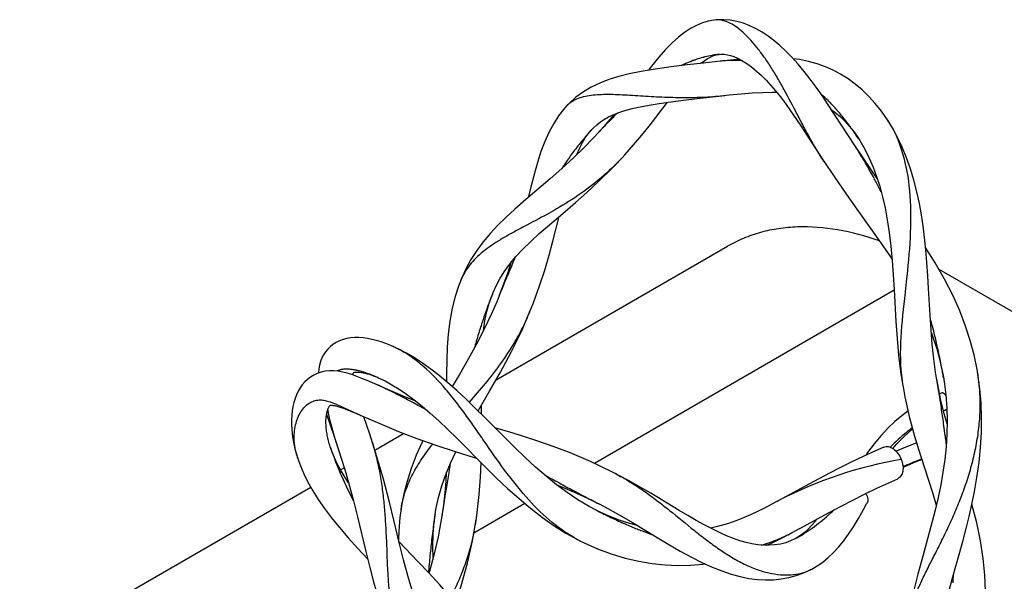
# Model space of a CAD drawing. Header units: millimetres. Extents: x 8.1 to 62.5, y 12.2 to 86.3.
# Tile 3 of 3: x 10.5 to 39.1, y 70 to 86.3. Entities that reach past the tile are written whole.
import ezdxf

# ---------------------------------------------------------------- set-up
doc = ezdxf.new("R2010")
doc.units = ezdxf.units.MM
doc.header["$LTSCALE"] = 6.406461
doc.layers.add('00_COMPONENTS', color=7, linetype='CONTINUOUS')

msp = doc.modelspace()

# ---------------------------------------------------------------- linework, layer by layer
at = {"layer": '00_COMPONENTS', "color": 7, "linetype": 'Continuous'}
for p, q in [((30.719, 86.271), (30.659, 86.264)), ((30.766, 86.275), (30.71, 86.27)), ((30.719, 86.271), (30.71, 86.27)), ((30.722, 86.271), (30.719, 86.271)), ((30.064, 85.098), (30.052, 85.094)), ((30.065, 85.097), (30.052, 85.092)), ((30.102, 85.112), (30.088, 85.107)), ((30.102, 85.111), (30.089, 85.106)), ((30.344, 85.187), (30.333, 85.184)), ((30.845, 85.078), (30.359, 85.025)), ((30.624, 85.249), (30.612, 85.247)), ((30.624, 85.247), (30.613, 85.245)), ((30.766, 85.271), (30.757, 85.269)), ((30.766, 85.269), (30.757, 85.267)), ((30.815, 85.276), (30.86, 85.28)), ((31.056, 85.1), (30.845, 85.078)), ((30.967, 85.087), (30.96, 85.087)), ((30.99, 85.091), (30.986, 85.09)), ((30.99, 85.089), (30.986, 85.089)), ((31.408, 85.132), (31.056, 85.1)), ((31.26, 85.101), (31.253, 85.101)), ((31.261, 85.099), (31.253, 85.099)), ((31.29, 85.101), (31.283, 85.101)), ((31.29, 85.099), (31.283, 85.099)), ((29.785, 84.984), (29.773, 84.979)), ((29.786, 84.982), (29.773, 84.977)), ((26.47, 83.864), (26.383, 83.774)), ((30.171, 83.998), (30.97, 84.086)), ((30.853, 84.074), (31.101, 84.1)), ((33.978, 83.918), (33.973, 83.923)), ((33.979, 83.92), (33.974, 83.926)), ((34.002, 83.894), (33.996, 83.901)), ((34.003, 83.896), (33.997, 83.903)), ((26.383, 83.774), (26.392, 83.783)), ((27.864, 83.577), (27.819, 83.533)), ((27.865, 83.575), (27.82, 83.531)), ((34.223, 83.658), (34.218, 83.663)), ((34.224, 83.66), (34.219, 83.665)), ((34.246, 83.632), (34.24, 83.639)), ((34.247, 83.633), (34.241, 83.64)), ((27.765, 83.535), (27.473, 83.191)), ((27.595, 83.306), (27.539, 83.251)), ((34.555, 82.919), (34.156, 83.534)), ((34.461, 83.372), (34.456, 83.378)), ((34.462, 83.374), (34.457, 83.38)), ((34.484, 83.344), (34.478, 83.352)), ((34.485, 83.346), (34.479, 83.353)), ((35.694, 83.369), (35.678, 83.394)), ((27.116, 83.093), (27.1, 83.076)), ((27.116, 83.093), (27.159, 83.139)), ((27.323, 83.023), (27.171, 82.86)), ((27.473, 83.191), (27.269, 82.965)), ((27.323, 83.023), (27.277, 82.973)), ((34.599, 83.175), (34.727, 83.01)), ((34.691, 83.063), (34.687, 83.069)), ((34.693, 83.065), (34.688, 83.071)), ((34.713, 83.033), (34.707, 83.041)), ((34.714, 83.034), (34.708, 83.042)), ((34.727, 83.01), (34.853, 82.828)), ((26.927, 82.881), (26.923, 82.876)), ((26.929, 82.878), (26.925, 82.873)), ((26.932, 82.856), (27.015, 82.973)), ((34.737, 82.641), (34.555, 82.919)), ((34.843, 82.843), (34.885, 82.778)), ((26.698, 82.599), (26.677, 82.572)), ((26.698, 82.598), (26.677, 82.57)), ((34.96, 82.305), (34.737, 82.641)), ((27.992, 82.274), (28.075, 82.364)), ((33.844, 82.18), (33.84, 82.185)), ((35.203, 81.948), (34.96, 82.305)), ((35.091, 82.057), (35.077, 82.082)), ((35.197, 81.87), (35.183, 81.896)), ((35.391, 81.679), (35.203, 81.948)), ((35.406, 81.481), (35.377, 81.536)), ((35.407, 81.482), (35.378, 81.537)), ((24.347, 75.848), (31.053, 79.719)), ((24.774, 79.24), (24.685, 78.964)), ((24.736, 79.011), (24.717, 78.966)), ((24.736, 79.011), (24.717, 78.966)), ((37.178, 79.053), (54.024, 69.327)), ((23.352, 78.8), (23.315, 78.709)), ((23.323, 78.729), (23.315, 78.709)), ((23.327, 78.738), (23.323, 78.729)), ((24.685, 78.964), (24.517, 78.493)), ((36.264, 79.009), (36.229, 78.688)), ((24.517, 78.493), (24.431, 78.272)), ((24.541, 78.542), (24.522, 78.497)), ((24.541, 78.541), (24.523, 78.495)), ((35.879, 78.447), (27.195, 73.434)), ((36.229, 78.688), (36.175, 78.205)), ((24.24, 78.334), (24.221, 78.285)), ((24.241, 78.334), (24.222, 78.285)), ((24.241, 78.334), (24.26, 78.383)), ((24.437, 78.288), (24.375, 78.133)), ((24.437, 78.288), (24.431, 78.272)), ((36.175, 78.205), (36.14, 77.885)), ((24.12, 78.021), (24.111, 77.997)), ((24.121, 78.02), (24.113, 77.997)), ((25.081, 77.254), (25.367, 77.923)), ((24.02, 77.744), (24.015, 77.727)), ((24.023, 77.741), (24.018, 77.725)), ((36.996, 77.367), (36.987, 77.4)), ((36.998, 77.367), (36.989, 77.401)), ((23.86, 77.256), (23.855, 77.24)), ((23.863, 77.254), (23.858, 77.238)), ((23.775, 76.972), (23.77, 76.956)), ((23.777, 76.971), (23.771, 76.955)), ((37.123, 76.835), (37.104, 76.918)), ((37.127, 76.836), (37.108, 76.919)), ((37.112, 76.753), (37.217, 76.363)), ((37.217, 76.363), (37.297, 75.98)), ((37.239, 76.285), (37.219, 76.389)), ((37.242, 76.285), (37.221, 76.389)), ((19.875, 76.15), (19.874, 76.15)), ((19.875, 76.15), (19.874, 76.15)), ((20.316, 75.952), (20.172, 76.003)), ((20.319, 76.124), (20.315, 76.125)), ((20.319, 76.123), (20.315, 76.124)), ((20.59, 76.047), (20.586, 76.048)), ((20.59, 76.047), (20.586, 76.048)), ((20.788, 75.971), (20.85, 75.948)), ((20.913, 75.922), (20.845, 75.95)), ((20.889, 75.932), (20.884, 75.934)), ((20.913, 75.922), (20.943, 75.909)), ((20.943, 75.909), (20.927, 75.916)), ((20.936, 75.912), (20.927, 75.916)), ((20.936, 75.912), (21.133, 75.819)), ((36.068, 76.093), (36.131, 75.682)), ((36.088, 75.987), (36.108, 75.831)), ((37.119, 75.839), (37.08, 76.079)), ((37.141, 75.716), (37.113, 75.876)), ((37.127, 75.793), (37.113, 75.876)), ((37.297, 75.98), (37.315, 75.88)), ((37.309, 75.914), (37.307, 75.923)), ((37.309, 75.914), (37.307, 75.923)), ((37.309, 75.914), (37.327, 75.8)), ((38.301, 76.043), (38.283, 76.15)), ((38.307, 76.004), (38.294, 76.085)), ((38.302, 76.036), (38.301, 76.043)), ((38.302, 76.036), (38.301, 76.043)), ((20.766, 75.768), (20.612, 75.833)), ((21.431, 75.479), (20.766, 75.768)), ((20.977, 75.675), (20.861, 75.727)), ((37.225, 75.303), (37.141, 75.716)), ((37.327, 75.8), (37.377, 75.415)), ((21.2, 75.571), (21.194, 75.573)), ((21.551, 75.396), (21.52, 75.412)), ((21.573, 75.385), (21.551, 75.396)), ((37.27, 75.472), (37.196, 75.445)), ((37.211, 75.268), (37.201, 75.34)), ((37.33, 74.869), (37.225, 75.303)), ((21.955, 75.184), (21.899, 75.213)), ((23.925, 74.859), (23.922, 75.115)), ((19.438, 74.862), (19.457, 74.804)), ((19.479, 74.93), (19.48, 74.923)), ((19.479, 74.929), (19.48, 74.923)), ((20.163, 74.937), (20.233, 74.908)), ((20.233, 74.908), (20.304, 74.878)), ((20.304, 74.878), (20.411, 74.832)), ((20.411, 74.832), (21.045, 74.556)), ((20.688, 74.276), (20.517, 74.786)), ((22.337, 74.978), (22.302, 74.997)), ((37.287, 74.762), (37.28, 74.814)), ((37.31, 74.953), (37.406, 74.989)), ((37.413, 74.576), (37.33, 74.869)), ((19.526, 74.705), (19.543, 74.632)), ((37.361, 74.238), (37.321, 74.524)), ((19.641, 74.274), (19.643, 74.266)), ((20.834, 73.819), (21.669, 74.301)), ((37.362, 74.232), (37.361, 74.238)), ((19.543, 73.916), (19.53, 73.96)), ((19.549, 73.898), (19.543, 73.916)), ((19.56, 73.867), (19.544, 73.915)), ((19.549, 73.898), (19.552, 73.889)), ((19.693, 74.099), (19.766, 73.879)), ((19.698, 74.089), (19.733, 73.98)), ((19.766, 73.879), (19.879, 73.529)), ((23.218, 74.152), (24.064, 73.303)), ((18.564, 73.7), (18.602, 73.579)), ((18.602, 73.579), (18.597, 73.591)), ((19.639, 73.66), (19.56, 73.867)), ((19.738, 73.442), (19.639, 73.66)), ((19.763, 73.324), (19.834, 73.154)), ((19.842, 73.247), (19.947, 73.307)), ((19.818, 73.192), (19.827, 73.171)), ((19.834, 73.154), (19.915, 72.971)), ((22.903, 73.143), (22.879, 72.775)), ((22.99, 73.252), (22.975, 73.16)), ((27.798, 73.143), (27.704, 73.191)), ((27.869, 73.106), (27.758, 73.163)), ((27.798, 73.143), (27.808, 73.138)), ((10.547, 67.88), (18.977, 72.747)), ((19.915, 72.971), (20.005, 72.775)), ((20.005, 72.775), (20.105, 72.567)), ((22.879, 72.775), (22.821, 72.222)), ((26.177, 72.866), (26.08, 72.918)), ((26.114, 72.81), (26.108, 72.806)), ((20.105, 72.567), (20.217, 72.345)), ((22.885, 72.607), (22.846, 72.358)), ((22.899, 72.693), (22.886, 72.606)), ((26.679, 72.598), (26.584, 72.649)), ((29.65, 72.073), (28.826, 72.569)), ((21.61, 72.212), (21.593, 72.104)), ((22.821, 72.222), (22.78, 71.928)), ((22.843, 72.339), (22.805, 72.091)), ((22.846, 72.358), (22.843, 72.339)), ((25.183, 72.272), (23.704, 71.418)), ((27.042, 72.186), (26.719, 72.377)), ((26.998, 72.424), (27.329, 72.26)), ((27.247, 72.077), (27.042, 72.186)), ((27.181, 72.336), (27.085, 72.385)), ((27.311, 72.269), (27.497, 72.172)), ((32.626, 72.406), (32.44, 72.307)), ((21.593, 72.104), (21.597, 72.132)), ((22.553, 71.737), (22.582, 71.953)), ((22.581, 71.953), (22.606, 72.102)), ((22.784, 71.956), (22.751, 71.749)), ((22.805, 72.091), (22.78, 71.928)), ((27.302, 72.049), (27.212, 72.095)), ((27.247, 72.077), (27.212, 72.095)), ((27.302, 72.05), (27.284, 72.058)), ((27.602, 71.912), (27.3, 72.051)), ((27.509, 71.946), (27.503, 71.949)), ((27.509, 71.947), (27.504, 71.95)), ((22.524, 71.382), (22.553, 71.737)), ((22.558, 71.784), (22.55, 71.728)), ((23.665, 71.195), (23.773, 71.807)), ((28.01, 71.714), (28.004, 71.716)), ((28.01, 71.715), (28.005, 71.717)), ((28.506, 71.507), (28.501, 71.509)), ((32.689, 71.308), (32.921, 71.43)), ((33.149, 71.552), (32.912, 71.425)), ((32.915, 71.427), (32.912, 71.425)), ((33.167, 71.347), (33.042, 71.268)), ((22.481, 71.215), (22.474, 71.158)), ((22.484, 71.214), (22.477, 71.156)), ((26.702, 71.233), (26.784, 71.191)), ((26.756, 71.205), (26.745, 71.211)), ((32.186, 71.062), (32.326, 71.126)), ((32.326, 71.126), (32.689, 71.308)), ((33.001, 71.246), (32.878, 71.188)), ((33.042, 71.268), (32.999, 71.245)), ((33.024, 71.258), (32.999, 71.245)), ((33.024, 71.259), (33.018, 71.255)), ((37.562, 70.077), (37.866, 71.176)), ((22.535, 70.743), (22.526, 70.738)), ((22.42, 70.639), (22.415, 70.582)), ((22.421, 70.639), (22.416, 70.581)), ((22.392, 70.321), (22.388, 70.271)), ((22.395, 70.319), (22.391, 70.27)), ((33.426, 70.34), (33.48, 70.368)), ((33.467, 70.361), (33.49, 70.373))]:
    msp.add_line(p, q, dxfattribs=at)
for points in [[(30.659, 86.264), (30.495, 86.233), (30.327, 86.184), (30.156, 86.115), (29.982, 86.024), (29.808, 85.911), (29.632, 85.776), (29.45, 85.613), (29.26, 85.418), (29.061, 85.192), (28.85, 84.932), (28.763, 84.818)], [(34.156, 83.534), (33.971, 83.815), (33.792, 84.08), (33.619, 84.328), (33.449, 84.558), (33.277, 84.779), (33.097, 84.994), (32.914, 85.196), (32.735, 85.378), (32.564, 85.534), (32.398, 85.673), (32.229, 85.8), (32.056, 85.914), (31.881, 86.014), (31.701, 86.102), (31.512, 86.175), (31.318, 86.23), (31.128, 86.264), (30.944, 86.279), (30.766, 86.275)], [(30.359, 85.025), (29.887, 84.972), (29.415, 84.914), (28.96, 84.85), (28.549, 84.784), (28.202, 84.713), (27.901, 84.638), (27.618, 84.55), (27.351, 84.446), (27.105, 84.328), (26.876, 84.192), (26.662, 84.036), (26.47, 83.864)], [(30.283, 85.017), (30.299, 85.03), (30.392, 85.1), (30.477, 85.155), (30.555, 85.198), (30.626, 85.229), (30.693, 85.252)], [(30.344, 85.187), (30.34, 85.186), (30.333, 85.184)], [(30.693, 85.252), (30.758, 85.268), (30.815, 85.276)], [(30.86, 85.28), (30.953, 85.278), (31.047, 85.266), (31.14, 85.244), (31.236, 85.212), (31.343, 85.166), (31.469, 85.1), (31.608, 85.013), (31.751, 84.91), (31.893, 84.793), (32.034, 84.664), (32.173, 84.524), (32.31, 84.376), (32.444, 84.218), (32.583, 84.044), (32.728, 83.852), (32.877, 83.645), (33.033, 83.419), (33.197, 83.173), (33.37, 82.909), (33.854, 82.163)], [(35.689, 83.376), (35.51, 83.634), (35.333, 83.855), (35.148, 84.059), (34.953, 84.246), (34.752, 84.415), (34.544, 84.566), (34.329, 84.701), (34.11, 84.817), (33.886, 84.915), (33.649, 85), (33.398, 85.07), (33.133, 85.123), (32.961, 85.144)], [(31.101, 84.1), (31.448, 84.134), (31.77, 84.159), (32.071, 84.175), (32.349, 84.181), (32.476, 84.178)], [(27.159, 83.139), (27.266, 83.238), (27.376, 83.323), (27.489, 83.397), (27.608, 83.463), (27.743, 83.526), (27.899, 83.588), (28.078, 83.648), (28.286, 83.706), (28.521, 83.759), (28.779, 83.809), (29.072, 83.857), (29.408, 83.904), (29.778, 83.952), (30.171, 83.998)], [(28.075, 82.364), (28.332, 82.655), (28.567, 82.934), (28.782, 83.201), (28.977, 83.452), (29.156, 83.685), (29.312, 83.89)], [(26.392, 83.783), (26.302, 83.68), (26.16, 83.494), (26.02, 83.277), (25.885, 83.03), (25.761, 82.757), (25.648, 82.462), (25.545, 82.144), (25.447, 81.802), (25.351, 81.429), (25.278, 81.131)], [(34.058, 83.684), (34.163, 83.606), (34.325, 83.466), (34.468, 83.323), (34.599, 83.175)], [(36.922, 77.721), (36.878, 78.492), (36.856, 78.867), (36.829, 79.245), (36.798, 79.616), (36.761, 79.975), (36.718, 80.312), (36.669, 80.634), (36.61, 80.961), (36.536, 81.298), (36.45, 81.636), (36.351, 81.964), (36.239, 82.281), (36.114, 82.585), (35.981, 82.868), (35.84, 83.129), (35.694, 83.369)], [(27.015, 82.973), (27.1, 83.077), (27.116, 83.093)], [(35.762, 83.258), (35.795, 83.201), (35.851, 83.098), (35.904, 82.99), (35.954, 82.88), (36.001, 82.765), (36.045, 82.648), (36.086, 82.528), (36.125, 82.404), (36.16, 82.278), (36.192, 82.149), (36.222, 82.017), (36.248, 81.883), (36.271, 81.746), (36.292, 81.607), (36.309, 81.466), (36.324, 81.323), (36.336, 81.178), (36.345, 81.031), (36.352, 80.883), (36.356, 80.733), (36.357, 80.582), (36.356, 80.429), (36.353, 80.275), (36.348, 80.12), (36.341, 79.964), (36.332, 79.807), (36.321, 79.648), (36.309, 79.49), (36.295, 79.33), (36.28, 79.17), (36.264, 79.009)], [(27.171, 82.86), (26.897, 82.577), (26.591, 82.28), (26.257, 81.974), (25.914, 81.673)], [(26.682, 82.369), (26.687, 82.381), (26.771, 82.568), (26.851, 82.723), (26.932, 82.856)], [(34.885, 82.778), (35.031, 82.528), (35.16, 82.269), (35.272, 82.008), (35.371, 81.743), (35.46, 81.46), (35.543, 81.154), (35.616, 80.832), (35.68, 80.486), (35.736, 80.114), (35.783, 79.721), (35.821, 79.312), (35.852, 78.895), (35.878, 78.467), (35.931, 77.544)], [(25.84, 80.296), (26.35, 80.73), (26.652, 80.989), (26.977, 81.277), (27.323, 81.6), (27.688, 81.958), (27.991, 82.274)], [(33.844, 82.18), (34.139, 81.735), (34.582, 81.089), (35.413, 79.927)], [(25.914, 81.673), (25.209, 81.072), (24.893, 80.796), (24.632, 80.555), (24.403, 80.329), (24.186, 80.096), (23.978, 79.849), (23.789, 79.593), (23.621, 79.332), (23.476, 79.067), (23.352, 78.8)], [(25.356, 77.894), (25.44, 78.109), (25.61, 78.577), (25.757, 79.028), (25.884, 79.459), (25.994, 79.866), (26.09, 80.243), (26.173, 80.58)], [(24.26, 78.383), (24.347, 78.575), (24.452, 78.773), (24.581, 78.981), (24.736, 79.195), (24.915, 79.411), (25.12, 79.632), (25.352, 79.861), (25.6, 80.087), (25.84, 80.296)], [(35.413, 79.927), (35.773, 79.41), (35.818, 79.341)], [(38.283, 76.15), (38.194, 76.575), (38.084, 76.992), (37.95, 77.409), (37.783, 77.846), (37.58, 78.302), (37.342, 78.767), (37.069, 79.244), (36.791, 79.683)], [(23.323, 78.729), (23.261, 78.568), (23.163, 78.265), (23.077, 77.926), (23.01, 77.555), (22.963, 77.175), (22.934, 76.799), (22.918, 76.419), (22.912, 76.026), (22.913, 75.8)], [(24.08, 77.827), (24.148, 78.071), (24.222, 78.287)], [(24.375, 78.133), (24.204, 77.741), (24.006, 77.322), (23.782, 76.886), (23.541, 76.45), (23.289, 76.011), (23.08, 75.656)], [(36.14, 77.885), (36.123, 77.725), (36.108, 77.565), (36.094, 77.406), (36.082, 77.247), (36.071, 77.088), (36.064, 76.93), (36.059, 76.772), (36.057, 76.615), (36.059, 76.457), (36.064, 76.3), (36.074, 76.144), (36.088, 75.987)], [(23.979, 77.27), (23.98, 77.274), (24.023, 77.557), (24.08, 77.827)], [(37.08, 76.079), (37.028, 76.463), (36.984, 76.873), (36.949, 77.302), (36.922, 77.721)], [(35.931, 77.544), (35.965, 77.052), (36.01, 76.567), (36.068, 76.093)], [(21.341, 76.826), (21.296, 76.846), (21.157, 76.901), (21.02, 76.949), (20.885, 76.99), (20.753, 77.023), (20.624, 77.049), (20.498, 77.066), (20.374, 77.075), (20.254, 77.075), (20.137, 77.066), (20.024, 77.048), (19.914, 77.02), (19.809, 76.981), (19.712, 76.932), (19.622, 76.876), (19.543, 76.812), (19.472, 76.743), (19.408, 76.666), (19.352, 76.581), (19.304, 76.487), (19.264, 76.385), (19.236, 76.279), (19.217, 76.169), (19.207, 76.054)], [(23.828, 74.955), (23.865, 75.018), (24.159, 75.52), (24.475, 76.07), (24.786, 76.65), (25.081, 77.254)], [(36.957, 77.211), (36.981, 77.15), (37.112, 76.753)], [(24.036, 74.75), (23.756, 75.027), (23.479, 75.293), (23.21, 75.541), (22.952, 75.768), (22.701, 75.975), (22.456, 76.163), (22.216, 76.334), (21.983, 76.486), (21.755, 76.62), (21.532, 76.738), (21.337, 76.828)], [(20.172, 76.003), (20.035, 76.045), (19.904, 76.078), (19.776, 76.102), (19.649, 76.116), (19.524, 76.117), (19.401, 76.105), (19.281, 76.079), (19.169, 76.04), (19.067, 75.992), (18.972, 75.934), (18.884, 75.866), (18.804, 75.79), (18.733, 75.707), (18.67, 75.617), (18.614, 75.521), (18.565, 75.418), (18.523, 75.309), (18.489, 75.195), (18.461, 75.076), (18.441, 74.954), (18.427, 74.828), (18.42, 74.698), (18.42, 74.565), (18.426, 74.429), (18.44, 74.289), (18.46, 74.146), (18.487, 74.001), (18.522, 73.852), (18.564, 73.7)], [(20.208, 76.066), (20.206, 76.064), (20.204, 76.062), (20.206, 76.063), (20.214, 76.066), (20.23, 76.069), (20.253, 76.073), (20.282, 76.075), (20.317, 76.076), (20.358, 76.074), (20.402, 76.07), (20.451, 76.064), (20.502, 76.054), (20.556, 76.043)], [(20.206, 75.991), (20.206, 75.993), (20.207, 76.027), (20.209, 76.044)], [(20.612, 75.833), (20.463, 75.895), (20.316, 75.952)], [(20.556, 76.043), (20.612, 76.028), (20.669, 76.012), (20.728, 75.993), (20.788, 75.971)], [(37.866, 71.176), (37.964, 71.545), (38.052, 71.9), (38.131, 72.247), (38.207, 72.617), (38.279, 73.027), (38.34, 73.461), (38.384, 73.896), (38.408, 74.326), (38.413, 74.754), (38.398, 75.178), (38.363, 75.595), (38.307, 76.004)], [(21.165, 75.587), (21.097, 75.62), (20.977, 75.675)], [(21.133, 75.819), (21.332, 75.711), (21.539, 75.584)], [(36.127, 75.704), (36.191, 75.36), (36.319, 74.787), (36.472, 74.225), (36.643, 73.664)], [(22.025, 75.234), (21.727, 75.354), (21.431, 75.479)], [(21.539, 75.584), (21.753, 75.438), (21.976, 75.274), (22.206, 75.089), (22.443, 74.886), (22.69, 74.662), (22.949, 74.417), (23.218, 74.152)], [(37.377, 75.415), (37.405, 75.032), (37.414, 74.655), (37.406, 74.283), (37.382, 73.913), (37.343, 73.546), (37.292, 73.183), (37.228, 72.817), (37.152, 72.446), (37.066, 72.075), (36.974, 71.71), (36.879, 71.357)], [(19.505, 74.045), (19.494, 74.087), (19.483, 74.128), (19.474, 74.169), (19.465, 74.209), (19.457, 74.249), (19.45, 74.289), (19.444, 74.328), (19.438, 74.367), (19.433, 74.406), (19.429, 74.444), (19.425, 74.481), (19.423, 74.517), (19.421, 74.552), (19.42, 74.587), (19.419, 74.622), (19.419, 74.655), (19.42, 74.688), (19.422, 74.721), (19.424, 74.753), (19.427, 74.784), (19.431, 74.814), (19.435, 74.843), (19.44, 74.871), (19.445, 74.896), (19.451, 74.92), (19.457, 74.943), (19.463, 74.965), (19.47, 74.986), (19.477, 75.006), (19.485, 75.025), (19.493, 75.042), (19.501, 75.058), (19.508, 75.071), (19.516, 75.083), (19.522, 75.092), (19.528, 75.099), (19.532, 75.104), (19.536, 75.108), (19.539, 75.11), (19.542, 75.112), (19.546, 75.114), (19.549, 75.116), (19.55, 75.117), (19.551, 75.117), (19.553, 75.117), (19.558, 75.118), (19.567, 75.118), (19.581, 75.118), (19.6, 75.117), (19.623, 75.114), (19.648, 75.11), (19.675, 75.105), (19.704, 75.098), (19.734, 75.091), (19.764, 75.082), (19.795, 75.073), (19.827, 75.063), (19.858, 75.053), (19.891, 75.042), (19.924, 75.03), (19.957, 75.018), (19.991, 75.005), (20.025, 74.992), (20.059, 74.979), (20.094, 74.965), (20.129, 74.951), (20.163, 74.937)], [(19.457, 74.804), (19.512, 74.638), (19.693, 74.099)], [(26.719, 72.377), (26.405, 72.587), (26.099, 72.814), (25.795, 73.059), (25.49, 73.324), (25.188, 73.604), (24.892, 73.891), (24.602, 74.179), (24.036, 74.75)], [(36.283, 74.952), (36.1, 74.814), (35.897, 74.642), (35.699, 74.452), (35.502, 74.24), (35.304, 74.004), (35.111, 73.747), (35.055, 73.665)], [(19.543, 74.632), (19.577, 74.497), (19.606, 74.395)], [(21.045, 74.556), (21.523, 74.357), (22.048, 74.155), (22.606, 73.958), (23.166, 73.775), (23.711, 73.606), (23.784, 73.584)], [(27.704, 73.191), (27.079, 73.489), (26.472, 73.744), (25.896, 73.958), (25.356, 74.142), (24.844, 74.306), (24.316, 74.467)], [(22.758, 67.956), (22.561, 68.273), (22.381, 68.605), (22.221, 68.944), (22.076, 69.299), (21.935, 69.697), (21.797, 70.146), (21.663, 70.639), (21.53, 71.179), (21.393, 71.751), (21.247, 72.35), (21.082, 72.98), (20.894, 73.628), (20.688, 74.276)], [(35.841, 73.865), (35.953, 73.995), (36.172, 74.215), (36.395, 74.41), (36.417, 74.427)], [(19.53, 73.96), (19.517, 74.003), (19.505, 74.045)], [(22.224, 74.093), (22.204, 74.051), (22.036, 73.67), (21.889, 73.283), (21.77, 72.908), (21.678, 72.552), (21.61, 72.212)], [(35.581, 73.905), (35.342, 73.798), (35.001, 73.64), (34.636, 73.465), (34.247, 73.271), (33.839, 73.059), (33.429, 72.841), (32.626, 72.406)], [(36.533, 74.024), (36.36, 73.959), (36.101, 73.855), (35.937, 73.786)], [(18.597, 73.591), (18.68, 73.363), (18.78, 73.129), (18.899, 72.889), (19.037, 72.64), (19.195, 72.387), (19.374, 72.127), (19.578, 71.856), (19.808, 71.573), (20.061, 71.279), (20.341, 70.972), (20.625, 70.671)], [(19.561, 73.863), (19.593, 73.769), (19.643, 73.63)], [(19.643, 73.63), (19.7, 73.482), (19.763, 73.324)], [(22.606, 72.102), (22.68, 72.446), (22.776, 72.784), (22.89, 73.112), (23.024, 73.44), (23.178, 73.771)], [(36.643, 73.664), (36.989, 72.588), (37.1, 72.221)], [(20.073, 72.874), (20.001, 72.981), (19.859, 73.215), (19.738, 73.442)], [(19.879, 73.529), (19.991, 73.161), (20.103, 72.773), (20.215, 72.352), (20.333, 71.883)], [(23.768, 71.773), (23.802, 72.01), (23.861, 72.534), (23.9, 73.03), (23.919, 73.448)], [(36.136, 73.327), (36.274, 73.385), (36.518, 73.484), (36.681, 73.546)], [(24.064, 73.303), (24.364, 73.009), (24.682, 72.711), (25.013, 72.415), (25.348, 72.134), (25.688, 71.871), (26.033, 71.63), (26.373, 71.417), (26.702, 71.233)], [(28.826, 72.569), (28.524, 72.746), (28.205, 72.926), (27.869, 73.106)], [(26.093, 72.818), (26.339, 72.72), (26.678, 72.573), (26.998, 72.424)], [(33.149, 71.552), (33.977, 72), (34.344, 72.195), (34.681, 72.37), (35.022, 72.542), (35.376, 72.713), (35.726, 72.875), (35.982, 72.989)], [(27.497, 72.172), (27.909, 71.946), (28.298, 71.72), (28.666, 71.5), (29.015, 71.288), (29.354, 71.087), (29.684, 70.896), (30.004, 70.72), (30.312, 70.565), (30.604, 70.431), (30.884, 70.319), (31.156, 70.227), (31.419, 70.155), (31.672, 70.105), (31.919, 70.074), (32.157, 70.061), (32.386, 70.066), (32.61, 70.088), (32.828, 70.127), (33.037, 70.183), (33.237, 70.254), (33.426, 70.34)], [(32.465, 72.32), (32.104, 72.132), (31.74, 71.955), (31.399, 71.807), (31.076, 71.69), (30.762, 71.602), (30.557, 71.56)], [(33.49, 70.373), (33.65, 70.468), (33.81, 70.578), (33.965, 70.704), (34.117, 70.847), (34.266, 71.007), (34.411, 71.186), (34.554, 71.382), (34.697, 71.599), (34.842, 71.839), (34.99, 72.098), (35.09, 72.278)], [(38.441, 68.496), (38.49, 68.895), (38.52, 69.314), (38.526, 69.743), (38.506, 70.199), (38.458, 70.684), (38.38, 71.189), (38.27, 71.714), (38.132, 72.25)], [(20.333, 71.883), (20.573, 70.884), (20.689, 70.416), (20.81, 69.962), (20.947, 69.503), (21.109, 69.031), (21.297, 68.563), (21.503, 68.127), (21.719, 67.733), (21.945, 67.374)], [(21.597, 72.132), (21.561, 71.865), (21.529, 71.48), (21.521, 71.217)], [(28.441, 71.634), (28.227, 71.689), (27.912, 71.791), (27.602, 71.912)], [(32.878, 71.188), (32.738, 71.137), (32.583, 71.097), (32.423, 71.072), (32.262, 71.061), (32.098, 71.063), (31.93, 71.078), (31.761, 71.104), (31.59, 71.143), (31.411, 71.195), (31.223, 71.26), (31.027, 71.338), (30.821, 71.429), (30.605, 71.535), (30.379, 71.654), (30.145, 71.784), (29.902, 71.924), (29.65, 72.073)], [(22.751, 71.749), (22.667, 71.303), (22.556, 70.819), (22.418, 70.308), (22.403, 70.257)], [(33.633, 71.814), (33.587, 71.754), (33.487, 71.635), (33.387, 71.531), (33.282, 71.435), (33.167, 71.347)], [(22.527, 70.713), (22.517, 71.008), (22.524, 71.382)], [(36.879, 71.357), (36.679, 70.637), (36.568, 70.228), (36.46, 69.806), (36.371, 69.412), (36.305, 69.059)], [(23.825, 68.521), (23.678, 68.725), (23.361, 69.144), (23.04, 69.539), (22.716, 69.913), (22.396, 70.265), (22.091, 70.588), (21.532, 71.169)], [(23.175, 69.373), (23.338, 69.889), (23.518, 70.546), (23.665, 71.195)], [(26.756, 71.205), (26.897, 71.135), (27.289, 70.959), (27.686, 70.811), (28.085, 70.691), (28.482, 70.599), (28.874, 70.534), (29.25, 70.495), (29.614, 70.48), (29.981, 70.486), (30.341, 70.515), (30.4, 70.524)], [(37.311, 69.011), (37.384, 69.364), (37.468, 69.719), (37.562, 70.077)]]:
    msp.add_lwpolyline(points, dxfattribs=at)
for centre, radius, start, end in [((31.464, 81.285), 4.062, 113.6293, 114.0352), ((31.383, 81.476), 3.855, 110.1981, 113.6633), ((31.32, 81.644), 3.675, 109.5826, 109.9831), ((31.295, 81.717), 3.598, 108.595, 109.3635), ((31.234, 81.903), 3.403, 105.3601, 108.6251), ((31.198, 82.034), 3.267, 104.708, 105.1447), ((31.189, 82.068), 3.232, 104.1349, 104.7082), ((31.151, 82.225), 3.07, 100.1113, 104.1726), ((31.134, 82.316), 2.978, 99.4092, 99.8745), ((31.132, 82.33), 2.964, 98.8362, 99.4093), ((31.128, 82.357), 2.936, 97.2591, 98.8376), ((31.124, 82.389), 2.903, 96.105, 97.0814), ((31.301, 80.664), 4.438, 94.4084, 95.8947), ((31.296, 80.726), 4.375, 94.0652, 94.3071), ((31.287, 80.886), 4.216, 90.4617, 94.0348), ((31.285, 81.032), 4.069, 90.0307, 90.3468), ((31.286, 81.163), 3.938, 87.1935, 89.9415), ((31.518, 81.166), 4.193, 114.5935, 115.4804), ((31.48, 81.248), 4.103, 114.0352, 114.4029), ((26.992, 83.221), 0.823, 127.8922, 136.1897), ((30.27, 80.208), 5.248, 45.1043, 48.2611), ((30.102, 80.038), 5.486, 44.7786, 45.0383), ((29.838, 79.783), 5.854, 41.5491, 44.6421), ((27.001, 83.212), 0.834, 136.1858, 136.8631), ((29.613, 79.581), 6.156, 41.2526, 41.4922), ((29.286, 79.301), 6.587, 38.2672, 41.1285), ((37.821, 73.322), 14.293, 134.4061, 135.6795), ((29.03, 79.097), 6.914, 37.9943, 38.2148), ((28.668, 78.82), 7.37, 35.2263, 37.8829), ((33.12, 81.709), 3.063, 32.647, 32.9675), ((33.079, 81.683), 3.111, 31.3426, 32.6444), ((33.022, 81.648), 3.178, 30.4422, 31.344), ((32.776, 77.888), 7.69, 138.2147, 139.2478), ((32.642, 78.007), 7.51, 137.549, 138.2132), ((39.497, 71.687), 16.635, 135.9589, 137.0379), ((28.389, 78.622), 7.712, 34.9721, 35.1758), ((28.118, 78.435), 8.041, 33.2415, 34.8861), ((33.12, 77.594), 8.142, 139.5564, 142.0703), ((32.885, 77.793), 7.835, 139.2454, 139.5024), ((33.624, 77.198), 8.783, 142.2767, 143.5045), ((24.096, 75.802), 12.648, 32.7582, 33.1172), ((23.913, 75.684), 12.865, 32.6365, 32.7589), ((23.811, 75.619), 12.987, 32.4954, 32.6364), ((23.645, 75.513), 13.184, 32.2204, 32.4951), ((23.297, 75.294), 13.595, 31.7352, 32.2187), ((22.709, 74.932), 14.285, 30.9013, 31.73), ((34.596, 76.5), 9.98, 144.8933, 146.7648), ((34.205, 76.773), 9.503, 144.6485, 144.8849), ((33.958, 76.95), 9.2, 143.4997, 144.655), ((22.968, 86.956), 6.867, 315.3737, 316.0062), ((23.009, 86.917), 6.81, 316.0056, 317.0189), ((22.391, 74.742), 14.656, 30.7778, 30.9031), ((22.01, 74.515), 15.1, 30.0739, 30.774), ((21.332, 74.125), 15.882, 29.2965, 29.9641), ((20.562, 73.695), 16.764, 28.4333, 29.1855), ((19.947, 73.362), 17.463, 27.9131, 28.4326), ((19.592, 73.175), 17.864, 27.5492, 27.7122), ((19.356, 73.052), 18.13, 27.0182, 27.548), ((54.896, 66.231), 32.756, 156.2984, 156.6385), ((56.615, 65.488), 34.629, 156.6373, 157.0132), ((25.099, 78), 1.92, 155.6663, 157.396), ((59.923, 64.088), 38.221, 157.0911, 157.7796), ((64.007, 62.414), 42.634, 157.8383, 158.1406), ((36.973, 73.249), 13.71, 158.4513, 159.6352), ((37.453, 73.071), 14.222, 159.9296, 160.8215), ((37.281, 73.134), 14.04, 159.7313, 159.9288), ((18.684, 80.566), 7.187, 335.3749, 338.1807), ((37.893, 72.918), 14.688, 160.8879, 161.7543), ((19.525, 72.859), 18.045, 14.5781, 15.287), ((38.846, 72.605), 15.691, 161.9377, 162.755), ((38.42, 72.743), 15.243, 161.7489, 161.936), ((19.656, 72.893), 17.91, 14.2928, 14.4667), ((19.69, 72.902), 17.875, 12.9875, 14.2932), ((40.429, 72.121), 17.346, 163.5861, 163.7606), ((39.776, 72.315), 16.665, 162.8115, 163.5914), ((20.231, 74.279), 2.779, 63.8032, 66.4545), ((40.952, 71.97), 17.891, 163.8185, 164.4177), ((19.818, 72.93), 17.744, 11.2414, 12.7151), ((20.013, 75.103), 1.059, 87.4146, 88.6642), ((20.01, 75.045), 1.116, 86.5995, 87.4182), ((20.008, 75.014), 1.148, 86.377, 86.6022), ((20.005, 74.969), 1.193, 85.1912, 86.3707), ((20.003, 72.966), 17.555, 10.0153, 10.8979), ((19.982, 75.551), 0.609, 101.4574, 103.3005), ((19.987, 75.528), 0.632, 100.266, 101.461), ((19.989, 75.515), 0.646, 99.9023, 100.1709), ((19.993, 75.495), 0.666, 98.175, 99.8943), ((19.918, 74.342), 1.826, 78.4847, 79.908), ((19.899, 74.244), 1.926, 78.1616, 78.4899), ((19.884, 74.177), 1.994, 77.526, 78.1598), ((19.857, 74.053), 2.122, 76.6028, 77.4137), ((19.568, 73.026), 3.189, 71.8974, 72.3213), ((19.526, 72.897), 3.325, 71.4182, 71.897), ((19.389, 72.497), 3.747, 69.7578, 71.3188), ((19.098, 71.719), 4.578, 67.5642, 69.7034), ((18.75, 70.88), 5.486, 66.6236, 67.051), ((19.933, 72.954), 17.626, 9.6979, 10.0153), ((33.105, 75.193), 5.265, 8.6333, 9.2182), ((33.021, 75.181), 5.35, 6.863, 8.6301), ((15.832, 64.434), 12.363, 64.2942, 64.4427), ((-8.984, 68.046), 46.757, 8.9746, 9.5374), ((15.471, 63.686), 13.193, 64.117, 64.2654), ((13.975, 60.638), 16.589, 62.9489, 64.064), ((8.732, 50.445), 28.051, 62.0043, 62.7576), ((-2.046, 30.28), 50.916, 61.4319, 61.8752), ((-10.668, 67.781), 48.462, 8.3443, 8.8867), ((23.417, 75.653), 4.004, 189.6145, 189.8857), ((23.576, 75.681), 4.166, 189.8873, 190.3979), ((23.833, 75.729), 4.427, 190.4874, 190.9699), ((24.407, 75.842), 5.012, 190.9891, 193.1067), ((25.627, 86.651), 12.919, 245.9077, 246.4043), ((-6.485, 68.392), 44.234, 7.9671, 8.2789), ((38.55, 71.708), 3.48, 109.2102, 110.9156), ((27.699, 76.675), 8.409, 195.7347, 196.2821), ((28.252, 76.836), 8.985, 196.2778, 196.5551), ((28.707, 76.971), 9.459, 196.6203, 196.8977), ((29.39, 77.18), 10.174, 196.9008, 197.6851), ((12.507, 71.56), 8.621, 17.975, 18.3629), ((12.784, 71.649), 8.33, 16.7687, 17.9784), ((-0.366, 69.228), 38.059, 7.2226, 7.5554), ((26.814, 76.305), 7.653, 198.4036, 198.6071), ((20.582, 74.24), 2.088, 195.3227, 196.6731), ((20.62, 74.252), 2.128, 196.6734, 198.0751), ((109.207, 59.077), 87.375, 170.54812, 170.66327), ((38.125, 61.597), 12.125, 99.6788, 117.3667), ((124.809, 56.526), 103.184, 170.72263, 170.98567), ((85.249, 182.802), 124.801, 241.52972, 241.69906), ((24.774, 67.329), 6.553, 61.9493, 62.4251), ((68.042, 150.8), 88.467, 241.75545, 242.05431), ((55.947, 127.942), 62.606, 242.12924, 242.54872), ((24.548, 71.654), 2.989, 169.4034, 170.548), ((48.269, 113.164), 45.953, 242.6834, 242.8656), ((38.206, 61.435), 12.306, 117.355, 117.8081), ((24.542, 71.656), 2.983, 170.5484, 170.8001), ((43.054, 68.803), 20.714, 171.2511, 171.7235), ((34.875, 87.037), 16.793, 242.9827, 243.1257), ((34.661, 86.613), 16.318, 243.1927, 243.7289), ((34.461, 86.207), 15.865, 243.7302, 243.99), ((34.318, 85.916), 15.541, 244.0131, 244.2919), ((33.844, 84.918), 14.436, 244.2709, 245.8554), ((29.365, 77.177), 6.979, 308.8412, 311.3024), ((28.709, 77.933), 7.98, 311.2551, 311.5413), ((28.548, 78.116), 8.223, 311.541, 311.7726), ((28.084, 78.632), 8.917, 311.7834, 312.7623), ((44, 68.668), 21.67, 171.8801, 173.2488), ((17.282, 72.772), 6.562, 348.5836, 350.6264), ((17.338, 72.763), 6.506, 350.6285, 351.2443), ((33.513, 84.183), 13.63, 245.8623, 246.1621), ((33.393, 83.913), 13.334, 246.1871, 246.5531), ((33.061, 83.136), 12.49, 246.5333, 248.2608), ((30.4, 75.878), 5.318, 304.9472, 308.1886), ((29.997, 76.399), 5.977, 308.1372, 308.4996), ((29.899, 76.522), 6.134, 308.4994, 308.7934), ((32.832, 82.566), 11.875, 248.2673, 248.6067), ((32.738, 82.324), 11.616, 248.6331, 249.0212), ((32.476, 81.631), 10.875, 249.0021, 250.6953), ((30.688, 75.582), 4.714, 294.5963, 295.2802), ((30.625, 75.714), 4.86, 295.2814, 296.1704), ((30.495, 75.976), 5.153, 296.18, 297.9629), ((31.134, 74.772), 3.99, 299.2891, 299.7562), ((31.112, 74.811), 4.035, 299.756, 300.1015), ((30.93, 75.114), 4.388, 300.1728, 304.1508), ((30.743, 75.393), 4.724, 304.1268, 304.5393), ((30.695, 75.463), 4.809, 304.5392, 304.8949), ((45.71, 68.464), 23.391, 173.3886, 174.6655), ((28.624, 74.835), 4.082, 240.6117, 241.1812), ((28.611, 74.812), 4.056, 241.1817, 241.4908), ((28.603, 74.797), 4.039, 241.4903, 242.614), ((31.038, 74.676), 3.742, 285.3463, 285.9604), ((30.992, 74.83), 3.902, 285.9907, 289.6127), ((30.938, 74.983), 4.064, 289.6032, 290.4181), ((30.906, 75.071), 4.158, 290.419, 291.4157), ((30.807, 75.316), 4.422, 291.4401, 294.6208), ((31.182, 74.687), 3.892, 298.2537, 298.8267), ((31.158, 74.73), 3.942, 298.8265, 299.2891), ((47.365, 68.307), 25.054, 174.79, 175.3903), ((32.889, 71.465), 1.246, 294.534, 297.3574), ((32.897, 71.45), 1.229, 297.3633, 297.6598), ((21.831, 70.84), 15.78, 356.8701, 357.6784)]:
    msp.add_arc(centre, radius, start, end, dxfattribs=at)
for points, knots in [([(30.819, 86.272), (30.811, 86.272), (30.778, 86.274), (30.746, 86.273), (30.722, 86.271)], [0, 0, 0, 0, 0.253547, 1, 1, 1, 1]), ([(33.84, 82.185), (33.765, 82.299), (33.621, 82.531), (33.417, 82.889), (33.222, 83.254), (32.969, 83.74), (32.719, 84.216), (32.46, 84.669), (32.266, 84.979), (32.071, 85.261), (31.877, 85.512), (31.687, 85.731), (31.502, 85.914), (31.322, 86.062), (31.149, 86.172), (30.983, 86.244), (30.872, 86.267), (30.819, 86.272)], [0, 0, 0, 0, 0.078423, 0.157687, 0.237529, 0.317369, 0.473539, 0.547908, 0.618499, 0.684552, 0.745603, 0.801314, 0.851477, 0.895972, 0.935023, 0.969332, 1, 1, 1, 1]), ([(26.487, 83.87), (26.536, 83.908), (26.647, 83.976), (26.835, 84.046), (27.046, 84.091), (27.278, 84.115), (27.529, 84.123), (27.798, 84.118), (28.082, 84.105), (28.482, 84.081), (28.997, 84.046), (29.519, 84.028), (29.938, 84.026), (30.248, 84.033), (30.553, 84.048), (30.754, 84.064), (30.853, 84.074)], [0, 0, 0, 0, 0.042524, 0.087336, 0.135787, 0.188473, 0.245491, 0.306582, 0.371159, 0.438522, 0.578691, 0.721627, 0.792788, 0.863145, 0.932321, 1, 1, 1, 1]), ([(27.856, 82.132), (27.459, 81.73), (26.795, 81.205), (25.853, 80.652), (25.278, 80.353), (24.847, 80.124), (24.55, 79.957), (24.277, 79.789), (24.03, 79.616), (23.811, 79.432), (23.623, 79.235), (23.467, 79.022), (23.385, 78.869), (23.35, 78.791)], [0, 0, 0, 0, 0.299005, 0.442744, 0.577994, 0.641273, 0.701235, 0.757749, 0.810868, 0.860912, 0.908497, 0.954505, 1, 1, 1, 1]), ([(35.453, 79.873), (35.057, 80.014), (34.274, 80.228), (33.281, 80.307), (32.535, 80.24), (32.01, 80.13), (31.514, 79.959), (31.202, 79.806), (31.053, 79.719)], [0, 0, 0, 0, 0.277644, 0.532946, 0.653842, 0.771259, 0.886252, 1, 1, 1, 1]), ([(23.573, 75.203), (23.732, 75.382), (24.048, 75.744), (24.491, 76.316), (24.825, 76.821), (25.06, 77.244), (25.166, 77.461), (25.217, 77.571)], [0, 0, 0, 0, 0.248173, 0.498463, 0.749184, 0.874567, 1, 1, 1, 1]), ([(26.62, 71.278), (26.359, 71.425), (25.855, 71.786), (25.191, 72.466), (24.581, 73.243), (24.101, 73.935), (23.716, 74.493), (23.424, 74.903), (23.127, 75.296), (22.726, 75.781), (22.296, 76.216), (21.826, 76.569), (21.582, 76.711), (21.458, 76.772)], [0, 0, 0, 0, 0.118158, 0.242718, 0.37333, 0.507438, 0.574471, 0.64072, 0.705658, 0.768838, 0.888808, 0.9455, 1, 1, 1, 1]), ([(20.037, 76.162), (20.025, 76.162), (19.979, 76.162), (19.932, 76.159), (19.898, 76.154)], [0, 0, 0, 0, 0.261783, 1, 1, 1, 1]), ([(20.238, 76.14), (20.227, 76.142), (20.183, 76.15), (20.138, 76.155), (20.105, 76.158)], [0, 0, 0, 0, 0.258877, 1, 1, 1, 1]), ([(19.842, 76.143), (19.833, 76.141), (19.797, 76.132), (19.762, 76.119), (19.737, 76.107)], [0, 0, 0, 0, 0.257622, 1, 1, 1, 1]), ([(20.537, 76.064), (20.521, 76.069), (20.458, 76.089), (20.395, 76.106), (20.348, 76.117)], [0, 0, 0, 0, 0.259526, 1, 1, 1, 1]), ([(36.273, 68.86), (36.289, 68.964), (36.335, 69.177), (36.441, 69.497), (36.581, 69.832), (36.747, 70.184), (36.935, 70.558), (37.138, 70.953), (37.347, 71.372), (37.554, 71.813), (37.752, 72.274), (37.934, 72.754), (38.093, 73.249), (38.222, 73.756), (38.315, 74.27), (38.369, 74.788), (38.378, 75.306), (38.353, 75.65), (38.333, 75.82)], [0, 0, 0, 0, 0.042855, 0.088399, 0.137499, 0.190459, 0.247308, 0.307852, 0.371579, 0.437936, 0.506365, 0.576227, 0.646955, 0.71806, 0.789137, 0.859906, 0.930203, 1, 1, 1, 1]), ([(37.379, 75.387), (37.37, 75.401), (37.353, 75.426), (37.328, 75.452), (37.308, 75.466), (37.294, 75.472), (37.281, 75.474), (37.273, 75.473), (37.269, 75.472)], [0, 0, 0, 0, 0.328204, 0.613177, 0.732196, 0.83421, 0.921575, 1, 1, 1, 1]), ([(18.568, 73.688), (18.522, 73.856), (18.476, 74.183), (18.533, 74.579), (18.639, 74.842), (18.739, 75.004), (18.86, 75.131), (18.976, 75.207), (19.074, 75.243), (19.146, 75.261), (19.218, 75.271), (19.289, 75.272), (19.36, 75.264), (19.456, 75.243), (19.581, 75.202), (19.741, 75.137), (19.922, 75.055), (20.129, 74.96), (20.275, 74.893), (20.354, 74.858)], [0, 0, 0, 0, 0.165948, 0.310694, 0.3757, 0.435708, 0.4909, 0.542054, 0.566457, 0.590046, 0.612929, 0.635456, 0.658022, 0.680937, 0.728987, 0.783138, 0.846031, 0.918277, 1, 1, 1, 1]), ([(36.406, 74.463), (36.349, 74.42), (36.124, 74.247), (35.915, 74.054), (35.767, 73.903)], [0, 0, 0, 0, 0.251593, 1, 1, 1, 1]), ([(20.759, 74.052), (20.804, 73.903), (20.885, 73.602), (20.982, 73.144), (21.055, 72.682), (21.106, 72.217), (21.141, 71.753), (21.172, 71.14), (21.193, 70.536), (21.226, 69.943), (21.263, 69.515), (21.318, 69.102), (21.394, 68.703), (21.497, 68.323), (21.673, 67.843), (21.855, 67.506), (21.997, 67.298)], [0, 0, 0, 0, 0.067402, 0.134822, 0.202289, 0.269744, 0.337031, 0.403899, 0.535031, 0.598675, 0.66064, 0.720772, 0.779107, 0.835805, 0.891176, 1, 1, 1, 1]), ([(21.61, 72.204), (21.64, 72.363), (21.726, 72.679), (21.893, 73.055), (22.056, 73.347), (22.244, 73.64), (22.403, 73.851), (22.513, 73.99)], [0, 0, 0, 0, 0.240171, 0.483776, 0.608651, 0.736199, 1, 1, 1, 1]), ([(35.581, 73.905), (35.601, 73.913), (35.645, 73.925), (35.716, 73.921), (35.789, 73.897), (35.888, 73.839), (35.999, 73.725), (36.062, 73.611), (36.086, 73.549)], [0, 0, 0, 0, 0.096681, 0.198684, 0.309778, 0.431648, 0.704097, 1, 1, 1, 1]), ([(36.086, 73.549), (36.109, 73.492), (36.139, 73.377), (36.139, 73.232), (36.112, 73.131), (36.08, 73.069), (36.036, 73.02), (36.001, 72.997), (35.982, 72.989)], [0, 0, 0, 0, 0.297162, 0.567367, 0.688282, 0.799211, 0.901949, 1, 1, 1, 1]), ([(36.135, 73.344), (36.181, 73.364), (36.361, 73.439), (36.541, 73.512), (36.676, 73.564)], [0, 0, 0, 0, 0.260046, 1, 1, 1, 1]), ([(27.856, 73.112), (27.99, 73.041), (28.255, 72.887), (28.639, 72.633), (29.011, 72.359), (29.496, 71.978), (29.969, 71.586), (30.446, 71.211), (30.804, 70.949), (31.164, 70.714), (31.527, 70.515), (31.887, 70.36), (32.24, 70.258), (32.573, 70.204), (32.881, 70.199), (33.159, 70.239), (33.329, 70.296), (33.407, 70.332)], [0, 0, 0, 0, 0.070998, 0.142304, 0.214005, 0.285941, 0.42917, 0.499579, 0.568465, 0.63531, 0.699572, 0.760605, 0.817673, 0.869807, 0.917162, 0.960283, 1, 1, 1, 1]), ([(35.059, 72.559), (35.073, 72.535), (35.098, 72.486), (35.117, 72.411), (35.116, 72.34), (35.101, 72.297), (35.09, 72.278)], [0, 0, 0, 0, 0.28667, 0.5453, 0.779774, 1, 1, 1, 1]), ([(23.714, 71.473), (23.647, 71.14), (23.506, 70.645), (23.255, 70.01), (23.11, 69.7), (23.034, 69.546)], [0, 0, 0, 0, 0.498721, 0.749128, 1, 1, 1, 1])]:
    msp.add_open_spline(points, degree=3, knots=knots, dxfattribs=at)

doc.saveas('drawing.dxf')
